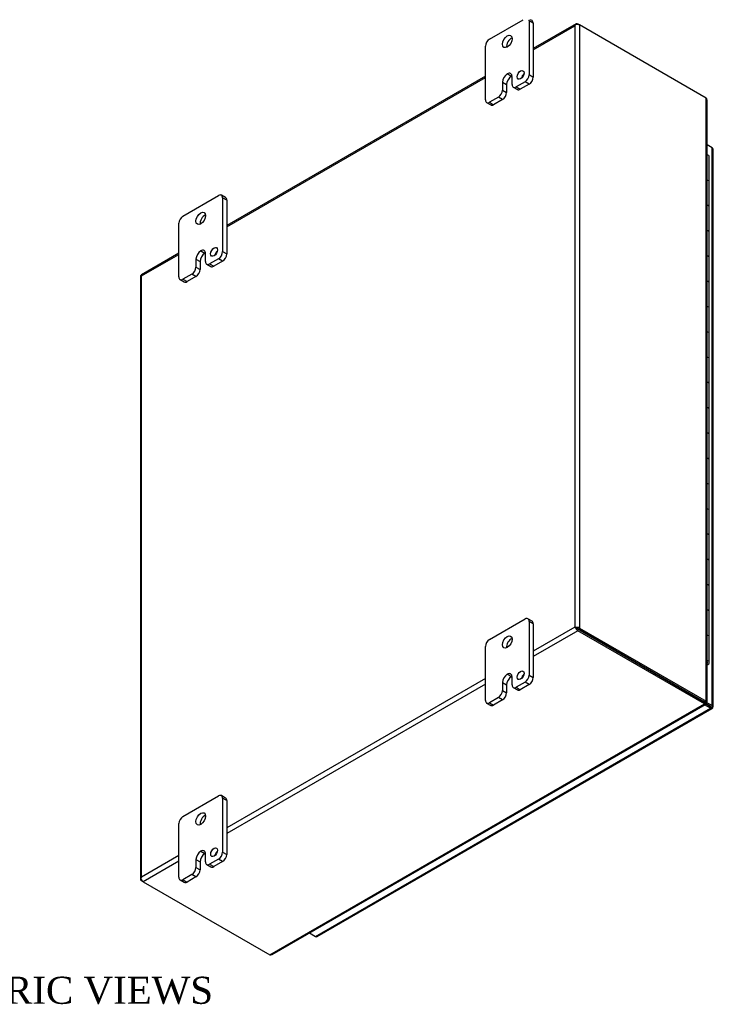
# Model space of a CAD drawing. Header units: inches. Extents: x 2 to 115, y 1 to 79.
# Tile 8 of 8: x 97 to 115, y 53 to 78. Entities that reach past the tile are written whole.
import ezdxf
from ezdxf.enums import TextEntityAlignment as Align

# ---------------------------------------------------------------- set-up
doc = ezdxf.new("R2010")
doc.units = ezdxf.units.IN
doc.header["$MEASUREMENT"] = 0
for name, color, linetype in [('COM48430', 7, 'CONTINUOUS'), ('COM71780-10', 7, 'CONTINUOUS'), ('DEFAULT', 7, 'CONTINUOUS'), ('FET07710', 7, 'CONTINUOUS'), ('HNG10620-20B', 7, 'CONTINUOUS'), ('HNG10620-20C', 7, 'CONTINUOUS'), ('HNG10620-20P', 7, 'CONTINUOUS')]:
    doc.layers.add(name, color=color, linetype=linetype)
doc.styles.add('SEACAD_TIMES_NEW_ROMAN', font='times.ttf')

msp = doc.modelspace()

# ---------------------------------------------------------------- linework, layer by layer
at = {"layer": 'COM48430', "color": 7}
for p, q in [((111.065, 78.011), (109.956, 77.371)), ((109.956, 77.342), (111.026, 77.96)), ((111.026, 77.96), (111.026, 62.424)), ((111.05, 77.993), (111.05, 77.993)), ((111.108, 78.007), (111.149, 77.983)), ((114.421, 76.094), (111.149, 77.983)), ((111.149, 77.983), (111.149, 62.4)), ((108.719, 76.657), (102.037, 72.799)), ((102.037, 72.769), (108.719, 76.627)), ((114.421, 60.511), (114.421, 76.094)), ((114.446, 60.496), (114.446, 76.039)), ((100.799, 72.084), (99.833, 71.526)), ((99.835, 71.498), (100.799, 72.055)), ((99.835, 55.963), (99.835, 71.498)), ((99.81, 71.486), (99.81, 55.904)), ((111.026, 62.424), (109.956, 61.806)), ((111.067, 62.4), (111.026, 62.424)), ((111.05, 62.41), (111.108, 62.377)), ((111.05, 62.41), (111.108, 62.377)), ((111.108, 62.377), (114.38, 60.488)), ((114.38, 60.488), (111.108, 62.377)), ((111.149, 62.4), (114.421, 60.511)), ((111.108, 62.33), (109.956, 61.665)), ((114.38, 60.441), (111.108, 62.33)), ((108.719, 61.092), (102.037, 57.234)), ((108.719, 60.951), (102.037, 57.093)), ((103.148, 53.956), (114.38, 60.441)), ((103.208, 53.962), (114.406, 60.426)), ((114.365, 60.479), (114.406, 60.456)), ((114.397, 60.466), (114.377, 60.478)), ((114.377, 60.478), (114.397, 60.466)), ((114.38, 60.488), (114.421, 60.511)), ((114.38, 60.505), (114.421, 60.481)), ((114.38, 60.488), (114.38, 60.441)), ((114.388, 60.495), (114.407, 60.484)), ((114.407, 60.484), (114.388, 60.495)), ((114.397, 60.466), (114.406, 60.456)), ((114.407, 60.484), (114.421, 60.481)), ((100.799, 56.519), (99.835, 55.963)), ((100.799, 56.378), (99.876, 55.845)), ((99.818, 55.925), (99.818, 55.925)), ((99.876, 55.845), (99.835, 55.869)), ((99.876, 55.845), (103.148, 53.956))]:
    msp.add_line(p, q, dxfattribs=at)
for centre, start, end in [((114.372, 76.039), 0, 48.6182), ((103.171, 54.026), 251.3818, 300)]:
    msp.add_arc(centre, 0.0739, start, end, dxfattribs=at)
for centre, major_axis, ratio, start_param, end_param in [((111.088, 77.924), (0.061, 0.106), 0.577982, 1.231508, 1.571345), ((111.088, 77.924), (0.061, 0.106), 0.577982, 1.230411, 1.570248), ((111.108, 77.936), (0.0432, -0.0748), 0.57735, 2.356194, 3.587154), ((111.088, 77.948), (0.0864, 0), 0.57735, 0.785398, 2.016358), ((99.896, 71.486), (0.0864, 0), 0.57735, 2.696031, 3.141593), ((99.876, 71.451), (0.0432, -0.0748), 0.57735, 3.141593, 3.587154), ((99.896, 71.463), (-0.0863, 0.0499), 0.000948, 0.445015, 0.784852), ((99.896, 71.463), (-0.0864, 0.0498), 0.000948, -0.784852, -0.445015), ((111.088, 62.389), (-0.0864, 0.0498), 0.000948, -1.124689, -0.784852), ((111.088, 62.389), (-0.0863, 0.0499), 0.000948, 0.784852, 1.124689), ((111.088, 62.365), (0.0864, 0), 0.57735, 0.785398, 2.016358), ((111.108, 62.4), (0.0432, -0.0748), 0.57735, 4.266828, 5.497787), ((111.088, 62.389), (0.0288, -0.0166), 0.000948, 0.785944, 2.356741), ((111.088, 62.389), (0.0288, -0.0166), 0.000948, 3.926445, 5.497241), ((99.896, 55.904), (0.0864, 0), 0.57735, 2.696031, 3.926991), ((99.896, 55.927), (-0.061, -0.106), 0.577982, 4.71184, 5.051677), ((99.896, 55.927), (-0.061, -0.106), 0.577982, 4.712938, 5.052774), ((99.876, 55.916), (0.0432, -0.0748), 0.57735, 4.266828, 5.497787)]:
    msp.add_ellipse(centre, major_axis=major_axis, ratio=ratio, start_param=start_param, end_param=end_param, dxfattribs=at)
for points, knots in [([(114.365, 60.479), (114.368, 60.478), (114.371, 60.477), (114.374, 60.476), (114.376, 60.476), (114.378, 60.477), (114.378, 60.478), (114.379, 60.482), (114.38, 60.485), (114.38, 60.488)], [0, 0, 0, 0, 0.25, 0.25, 0.5, 0.5, 0.75, 0.75, 1, 1, 1, 1]), ([(114.38, 60.505), (114.385, 60.501), (114.388, 60.499), (114.388, 60.494), (114.385, 60.492), (114.38, 60.488)], [0, 0, 0, 0, 0.5, 0.5, 1, 1, 1, 1]), ([(114.406, 60.456), (114.409, 60.448), (114.41, 60.442), (114.41, 60.432), (114.408, 60.428), (114.403, 60.425), (114.399, 60.425), (114.39, 60.43), (114.385, 60.435), (114.38, 60.441)], [0, 0, 0, 0, 0.25, 0.25, 0.5, 0.5, 0.75, 0.75, 1, 1, 1, 1]), ([(114.421, 60.481), (114.429, 60.482), (114.435, 60.485), (114.444, 60.49), (114.446, 60.493), (114.446, 60.499), (114.444, 60.503), (114.435, 60.508), (114.429, 60.51), (114.421, 60.511)], [0, 0, 0, 0, 0.25, 0.25, 0.5, 0.5, 0.75, 0.75, 1, 1, 1, 1])]:
    msp.add_open_spline(points, degree=3, knots=knots, dxfattribs=at)
at = {"layer": 'COM71780-10', "color": 7}
for p, q in [((114.575, 74.807), (114.446, 74.881)), ((114.575, 60.396), (114.575, 74.807)), ((114.6, 60.361), (114.6, 74.771)), ((114.146, 60.623), (114.146, 60.623)), ((114.168, 60.61), (114.168, 60.61)), ((104.327, 54.433), (114.534, 60.326)), ((104.37, 54.428), (114.577, 60.322)), ((114.534, 60.326), (114.383, 60.413)), ((114.408, 60.446), (114.534, 60.373)), ((114.534, 60.373), (114.408, 60.446)), ((114.426, 60.483), (114.575, 60.396)), ((114.534, 60.373), (114.534, 60.373)), ((114.534, 60.373), (114.534, 60.373)), ((114.534, 60.373), (114.575, 60.349)), ((114.592, 60.34), (114.534, 60.373)), ((114.592, 60.34), (114.534, 60.373)), ((104.176, 54.52), (104.327, 54.433))]:
    msp.add_line(p, q, dxfattribs=at)
for centre, major_axis, ratio, start_param, end_param in [((114.514, 74.771), (-0.0864, 0), 0.57735, 3.141593, 3.926991), ((114.514, 60.385), (-0.0288, 0.0166), 0.000948, 2.356741, 3.927537), ((114.514, 60.385), (-0.0288, 0.0166), 0.000948, 2.355648, 3.926445), ((114.534, 60.396), (-0.0432, 0.0748), 0.57735, 2.356194, 3.587154), ((114.514, 60.361), (-0.0864, 0), 0.57735, 2.696031, 3.926991), ((114.514, 60.385), (0.0864, -0.0498), 0.000948, -0.784852, -0.445015), ((114.514, 60.385), (0.0863, -0.0499), 0.000948, 0.445015, 0.784852), ((104.327, 54.503), (-0.0432, 0.0748), 0.57735, 2.356194, 3.141593)]:
    msp.add_ellipse(centre, major_axis=major_axis, ratio=ratio, start_param=start_param, end_param=end_param, dxfattribs=at)
at = {"layer": 'FET07710', "color": 7}
for p, q in [((108.825, 77.616), (109.695, 78.118)), ((109.925, 78.093), (109.882, 78.118)), ((109.85, 78.086), (109.85, 76.698)), ((109.956, 78.025), (109.85, 78.086)), ((109.956, 78.025), (109.956, 76.637)), ((108.719, 76.044), (108.719, 77.432)), ((109.285, 76.718), (109.285, 76.718)), ((109.285, 76.718), (109.391, 76.657)), ((109.285, 76.718), (109.391, 76.656)), ((109.391, 76.657), (109.391, 76.656)), ((109.408, 76.442), (109.408, 76.646)), ((109.85, 76.698), (109.956, 76.637)), ((109.161, 76.504), (109.161, 76.3)), ((109.161, 76.504), (109.267, 76.443)), ((109.267, 76.443), (109.267, 76.239)), ((109.439, 76.374), (109.545, 76.313)), ((109.744, 76.514), (109.514, 76.381)), ((109.514, 76.381), (109.62, 76.32)), ((109.85, 76.453), (109.62, 76.32)), ((109.85, 76.453), (109.744, 76.514)), ((109.055, 76.116), (108.825, 75.983)), ((109.161, 76.055), (109.055, 76.116)), ((109.161, 76.3), (109.267, 76.239)), ((108.75, 75.976), (108.856, 75.915)), ((108.825, 75.983), (108.931, 75.922)), ((109.161, 76.055), (108.931, 75.922)), ((100.906, 73.044), (101.825, 73.575)), ((102.006, 73.521), (101.9, 73.582)), ((101.931, 73.513), (101.931, 72.125)), ((102.037, 73.452), (101.931, 73.513)), ((102.037, 73.452), (102.037, 72.064)), ((100.799, 71.472), (100.799, 72.86)), ((101.365, 72.145), (101.365, 72.145)), ((101.365, 72.145), (101.471, 72.084)), ((101.365, 72.145), (101.471, 72.084)), ((101.471, 72.084), (101.471, 72.084)), ((101.489, 71.87), (101.489, 72.074)), ((101.931, 72.125), (102.037, 72.064)), ((101.242, 71.932), (101.242, 71.727)), ((101.242, 71.932), (101.348, 71.87)), ((101.348, 71.87), (101.348, 71.666)), ((101.52, 71.801), (101.626, 71.74)), ((101.825, 71.942), (101.595, 71.809)), ((101.595, 71.809), (101.701, 71.748)), ((101.931, 71.88), (101.701, 71.748)), ((101.931, 71.88), (101.825, 71.942)), ((101.136, 71.544), (100.906, 71.411)), ((101.242, 71.483), (101.136, 71.544)), ((101.242, 71.727), (101.348, 71.666)), ((100.831, 71.403), (100.936, 71.342)), ((100.906, 71.411), (101.011, 71.35)), ((101.242, 71.483), (101.011, 71.35)), ((108.825, 62.103), (109.744, 62.633)), ((109.925, 62.58), (109.819, 62.641)), ((109.85, 62.572), (109.85, 61.184)), ((109.956, 62.511), (109.85, 62.572)), ((109.956, 62.511), (109.956, 61.123)), ((108.719, 60.531), (108.719, 61.919)), ((109.285, 61.204), (109.285, 61.204)), ((109.285, 61.204), (109.391, 61.143)), ((109.285, 61.204), (109.391, 61.143)), ((109.391, 61.143), (109.391, 61.143)), ((109.408, 60.929), (109.408, 61.133)), ((109.85, 61.184), (109.956, 61.123)), ((109.161, 60.99), (109.161, 60.786)), ((109.161, 60.99), (109.267, 60.929)), ((109.267, 60.929), (109.267, 60.725)), ((109.439, 60.86), (109.545, 60.799)), ((109.744, 61), (109.514, 60.868)), ((109.514, 60.868), (109.62, 60.807)), ((109.85, 60.939), (109.62, 60.807)), ((109.85, 60.939), (109.744, 61)), ((109.055, 60.603), (108.825, 60.47)), ((109.161, 60.542), (109.055, 60.603)), ((109.161, 60.786), (109.267, 60.725)), ((108.75, 60.462), (108.856, 60.401)), ((108.825, 60.47), (108.931, 60.409)), ((109.161, 60.542), (108.931, 60.409)), ((100.906, 57.53), (101.825, 58.061)), ((102.006, 58.007), (101.9, 58.069)), ((101.931, 58), (101.931, 56.612)), ((102.037, 57.939), (101.931, 58)), ((102.037, 57.939), (102.037, 56.551)), ((100.799, 55.959), (100.799, 57.347)), ((101.365, 56.632), (101.365, 56.632)), ((101.365, 56.632), (101.471, 56.571)), ((101.365, 56.632), (101.471, 56.571)), ((101.471, 56.571), (101.471, 56.571)), ((101.489, 56.357), (101.489, 56.561)), ((101.931, 56.612), (102.037, 56.551)), ((101.242, 56.418), (101.242, 56.214)), ((101.242, 56.418), (101.348, 56.357)), ((101.348, 56.357), (101.348, 56.153)), ((101.52, 56.288), (101.626, 56.227)), ((101.825, 56.428), (101.595, 56.295)), ((101.595, 56.295), (101.701, 56.234)), ((101.931, 56.367), (101.701, 56.234)), ((101.931, 56.367), (101.825, 56.428)), ((101.136, 56.03), (100.906, 55.897)), ((101.242, 55.969), (101.136, 56.03)), ((101.242, 56.214), (101.348, 56.153)), ((100.831, 55.89), (100.936, 55.829)), ((100.906, 55.897), (101.011, 55.836)), ((101.242, 55.969), (101.011, 55.836))]:
    msp.add_line(p, q, dxfattribs=at)
for centre, major_axis, start_param, end_param in [((109.744, 78.024), (-0.075, -0.13), 2.356194, 2.646324), ((109.85, 77.963), (-0.075, -0.13), 2.356194, 3.141593), ((108.825, 77.494), (0.075, 0.13), 0.785398, 2.356194), ((109.391, 77.494), (0.087, 0.152), 0.649107, 2.492486), ((109.285, 76.575), (0.087, 0.151), 0.785398, 2.356194), ((109.391, 76.514), (0.087, 0.151), 0.785398, 2.356194), ((109.285, 76.575), (-0.087, -0.151), 2.356194, 3.926991), ((109.391, 76.514), (-0.087, -0.151), 3.793313, 3.926991), ((109.735, 76.631), (0.062, 0.108), 1.008936, 2.132657), ((109.744, 76.636), (-0.075, -0.13), 0.785398, 2.356194), ((109.85, 76.575), (0.075, 0.13), 3.926991, 5.497787), ((109.514, 76.504), (0.075, 0.13), 2.356194, 3.926991), ((109.055, 76.239), (-0.075, -0.13), 0.785398, 2.356194), ((109.161, 76.177), (0.075, 0.13), 3.926991, 5.497787), ((109.62, 76.443), (0.075, 0.13), 3.141593, 3.926991), ((108.825, 76.106), (0.075, 0.13), 2.356194, 3.926991), ((108.931, 76.045), (0.075, 0.13), 3.141593, 3.926991), ((101.825, 73.452), (-0.075, -0.13), 2.356194, 3.926991), ((101.931, 73.391), (-0.075, -0.13), 2.356194, 3.141593), ((100.906, 72.921), (0.075, 0.13), 0.785398, 2.356194), ((101.471, 72.921), (0.087, 0.152), 0.649107, 2.492486), ((101.365, 72.003), (0.087, 0.151), 0.785398, 2.356194), ((101.471, 71.942), (0.087, 0.151), 0.785398, 2.356194), ((101.365, 72.003), (-0.087, -0.151), 2.356194, 3.926991), ((101.471, 71.942), (-0.087, -0.151), 3.793313, 3.926991), ((101.816, 72.059), (0.062, 0.108), 1.008936, 2.132657), ((101.825, 72.064), (-0.075, -0.13), 0.785398, 2.356194), ((101.931, 72.003), (0.075, 0.13), 3.926991, 5.497787), ((101.595, 71.931), (0.075, 0.13), 2.356194, 3.926991), ((101.701, 71.87), (0.075, 0.13), 3.141593, 3.926991), ((101.136, 71.666), (-0.075, -0.13), 0.785398, 2.356194), ((101.242, 71.605), (0.075, 0.13), 3.926991, 5.497787), ((100.906, 71.533), (0.075, 0.13), 2.356194, 3.926991), ((101.011, 71.472), (0.075, 0.13), 3.141593, 3.926991), ((109.744, 62.511), (-0.075, -0.13), 2.356194, 3.926991), ((109.85, 62.45), (-0.075, -0.13), 2.356194, 3.141593), ((108.825, 61.98), (0.075, 0.13), 0.785398, 2.356194), ((109.391, 61.98), (0.087, 0.152), 0.649107, 2.492486), ((109.285, 61.062), (0.087, 0.151), 0.785398, 2.356194), ((109.391, 61.001), (0.087, 0.151), 0.785398, 2.356194), ((109.285, 61.062), (-0.087, -0.151), 2.356194, 3.926991), ((109.391, 61.001), (-0.087, -0.151), 3.793313, 3.926991), ((109.735, 61.118), (0.062, 0.108), 1.008936, 2.132657), ((109.744, 61.123), (-0.075, -0.13), 0.785398, 2.356194), ((109.85, 61.062), (0.075, 0.13), 3.926991, 5.497787), ((109.514, 60.99), (0.075, 0.13), 2.356194, 3.926991), ((109.62, 60.929), (0.075, 0.13), 3.141593, 3.926991), ((109.055, 60.725), (-0.075, -0.13), 0.785398, 2.356194), ((109.161, 60.664), (0.075, 0.13), 3.926991, 5.497787), ((108.825, 60.592), (0.075, 0.13), 2.356194, 3.926991), ((108.931, 60.531), (0.075, 0.13), 3.141593, 3.926991), ((101.825, 57.939), (-0.075, -0.13), 2.356194, 3.926991), ((101.931, 57.878), (-0.075, -0.13), 2.356194, 3.141593), ((100.906, 57.408), (0.075, 0.13), 0.785398, 2.356194), ((101.471, 57.408), (0.087, 0.152), 0.649107, 2.492486), ((101.365, 56.489), (0.087, 0.151), 0.785398, 2.356194), ((101.471, 56.428), (0.087, 0.151), 0.785398, 2.356194), ((101.365, 56.489), (-0.087, -0.151), 2.356194, 3.926991), ((101.471, 56.428), (-0.087, -0.151), 3.793313, 3.926991), ((101.816, 56.546), (0.062, 0.108), 1.008936, 2.132657), ((101.825, 56.551), (-0.075, -0.13), 0.785398, 2.356194), ((101.931, 56.489), (0.075, 0.13), 3.926991, 5.497787), ((101.595, 56.418), (0.075, 0.13), 2.356194, 3.926991), ((101.701, 56.357), (0.075, 0.13), 3.141593, 3.926991), ((101.136, 56.153), (-0.075, -0.13), 0.785398, 2.356194), ((101.242, 56.092), (0.075, 0.13), 3.926991, 5.497787), ((100.906, 56.02), (0.075, 0.13), 2.356194, 3.926991), ((101.011, 55.959), (0.075, 0.13), 3.141593, 3.926991)]:
    msp.add_ellipse(centre, major_axis=major_axis, ratio=0.57735, start_param=start_param, end_param=end_param, dxfattribs=at)
for centre, major_axis in [((109.285, 77.555), (0.087, 0.152)), ((109.629, 76.693), (0.062, 0.108)), ((101.365, 72.983), (0.087, 0.152)), ((101.71, 72.12), (0.063, 0.108)), ((109.285, 62.041), (0.087, 0.152)), ((109.629, 61.179), (0.062, 0.108)), ((101.365, 57.469), (0.087, 0.152)), ((101.71, 56.607), (0.062, 0.108))]:
    msp.add_ellipse(centre, major_axis=major_axis, ratio=0.57735, dxfattribs=at)
at = {"layer": 'HNG10620-20B', "color": 7}
for p, q in [((114.504, 73.264), (114.504, 73.918)), ((114.504, 71.958), (114.504, 72.611)), ((114.504, 70.652), (114.504, 71.305)), ((114.504, 69.345), (114.504, 69.998)), ((114.504, 68.039), (114.504, 68.692)), ((114.504, 66.732), (114.504, 67.386)), ((114.504, 65.426), (114.504, 66.079)), ((114.504, 64.12), (114.504, 64.773)), ((114.504, 62.813), (114.504, 63.466)), ((114.504, 61.507), (114.504, 62.16))]:
    msp.add_line(p, q, dxfattribs=at)
for centre, major_axis, start_param, end_param in [((114.381, 73.918), (-0.123, 0), 3.141593, 4.157881), ((114.381, 73.264), (-0.123, 0), 3.141593, 4.157881), ((114.381, 72.611), (-0.123, 0), 3.141593, 4.157881), ((114.381, 71.958), (-0.123, 0), 3.141593, 4.157881), ((114.381, 71.305), (-0.123, 0), 3.141593, 4.157881), ((114.381, 70.652), (-0.123, 0), 3.141593, 4.157881), ((114.381, 69.998), (-0.123, 0), 3.141593, 4.157881), ((114.381, 69.345), (-0.123, 0), 3.141593, 4.157881), ((114.381, 68.692), (-0.123, 0), 3.141593, 4.157881), ((114.381, 68.039), (-0.123, 0), 3.141593, 4.157881), ((114.381, 67.386), (-0.123, 0), 3.141593, 4.157881), ((114.381, 66.732), (-0.123, 0), 3.141593, 4.157881), ((114.381, 66.079), (-0.123, 0), 3.141593, 4.157881), ((114.381, 65.426), (-0.123, 0), 3.141593, 4.157881), ((114.381, 64.773), (-0.123, 0), 3.141593, 4.157881), ((114.381, 64.12), (-0.123, 0), 3.141593, 4.157881), ((114.381, 63.466), (-0.123, 0), 3.141593, 4.157881), ((114.381, 62.813), (-0.123, 0), 3.141593, 4.157881), ((114.381, 62.16), (-0.123, 0), 3.141593, 4.157881), ((114.381, 61.507), (-0.123, 0), 2.125304, 4.157881), ((114.381, 61.507), (-0.075, 0), 2.612966, 3.670219)]:
    msp.add_ellipse(centre, major_axis=major_axis, ratio=0.57735, start_param=start_param, end_param=end_param, dxfattribs=at)
at = {"layer": 'HNG10620-20C', "color": 7}
for p, q in [((114.504, 73.918), (114.504, 74.571)), ((114.504, 72.611), (114.504, 73.264)), ((114.504, 71.305), (114.504, 71.958)), ((114.504, 69.998), (114.504, 70.652)), ((114.504, 68.692), (114.504, 69.345)), ((114.504, 67.386), (114.504, 68.039)), ((114.504, 66.079), (114.504, 66.732)), ((114.504, 64.773), (114.504, 65.426)), ((114.504, 63.466), (114.504, 64.12)), ((114.504, 62.16), (114.504, 62.813))]:
    msp.add_line(p, q, dxfattribs=at)
for centre in [(114.381, 74.571), (114.381, 73.918), (114.381, 73.264), (114.381, 72.611), (114.381, 71.958), (114.381, 71.305), (114.381, 70.652), (114.381, 69.998), (114.381, 69.345), (114.381, 68.692), (114.381, 68.039), (114.381, 67.386), (114.381, 66.732), (114.381, 66.079), (114.381, 65.426), (114.381, 64.773), (114.381, 64.12), (114.381, 63.466), (114.381, 62.813), (114.381, 62.16)]:
    msp.add_ellipse(centre, major_axis=(0.123, 0), ratio=0.57735, start_param=0, end_param=1.016289, dxfattribs=at)
at = {"layer": 'HNG10620-20P', "color": 7}
for start_param, end_param in [(0, 0.528627), (5.754558, 6.283185)]:
    msp.add_ellipse((114.381, 61.507), major_axis=(0.075, 0), ratio=0.57735, start_param=start_param, end_param=end_param, dxfattribs=at)

# ---------------------------------------------------------------- texts
at = {"layer": 'DEFAULT', "color": 7, "style": 'SEACAD_TIMES_NEW_ROMAN'}
msp.add_text('ISOMETRIC VIEWS', height=0.7, dxfattribs=at).set_placement((92.374, 53.39), align=Align.TOP_LEFT)

doc.saveas('drawing.dxf')
